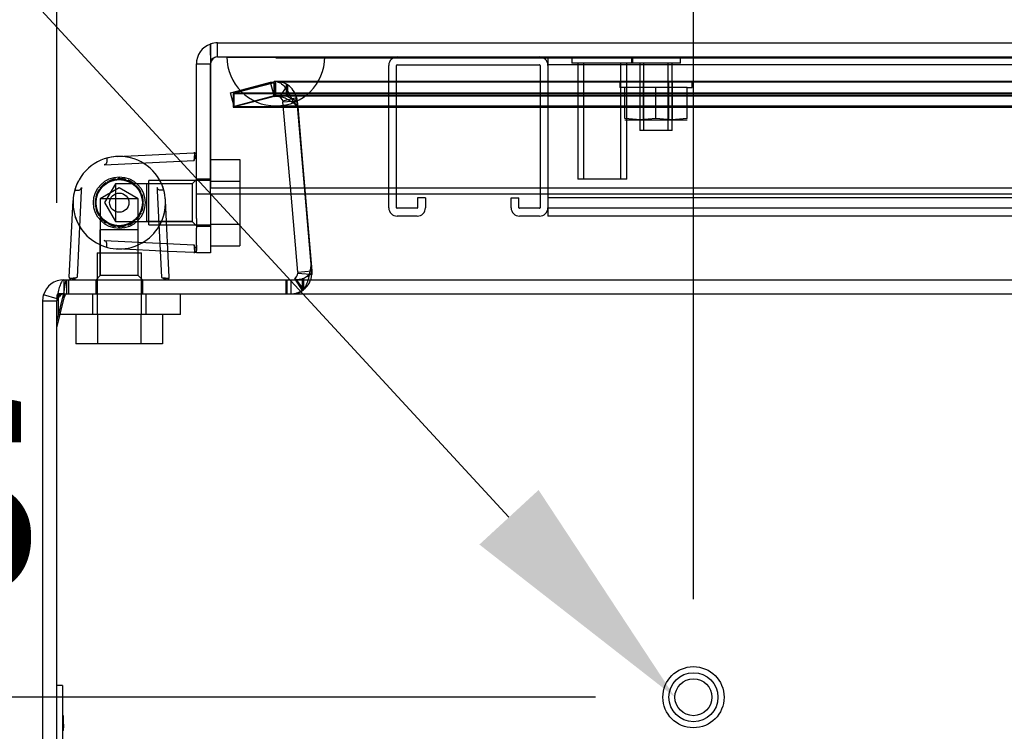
# Model space of a CAD drawing. Header units: inches. Extents: x 1 to 240, y -1 to 159.
# Tile 6 of 33: x 52.03 to 57.06, y 26.54 to 30.18. Entities that reach past the tile are written whole.
import ezdxf
from ezdxf import colors
from ezdxf.entities.mleader import LeaderData, LeaderLine
from ezdxf.enums import TextEntityAlignment as Align
from ezdxf.lldxf.tags import DXFTag
from ezdxf.math import Vec2, Vec3

# ---------------------------------------------------------------- set-up
doc = ezdxf.new("R2010")
doc.units = ezdxf.units.IN
doc.header["$MEASUREMENT"] = 0
for name, color, linetype in [('COM70220', 7, 'Continuous'), ('COM70708-3', 7, 'Continuous'), ('COM70709-12', 7, 'Continuous'), ('COM70710-7', 7, 'Continuous'), ('COM70712-11', 7, 'Continuous'), ('COM70714-1', 7, 'Continuous'), ('COM70714-3', 7, 'Continuous'), ('Default', 7, 'Continuous'), ('HNG86659-1', 7, 'Continuous'), ('HNG86659-2', 7, 'Continuous'), ('LAB86820', 7, 'Continuous'), ('NTS18118', 7, 'Continuous'), ('SCS86661', 7, 'Continuous'), ('STD26063', 7, 'Continuous'), ('STD26258', 7, 'Continuous'), ('WAM30017', 7, 'Continuous')]:
    doc.layers.add(name, color=color, linetype=linetype)
doc.styles.add('SEACAD_Times_New_Roman', font='times.ttf')
tags = doc.linetypes.add('HIDDEN2', pattern=[0.1875, 0.125, -0.0625]).pattern_tags.tags
tags[6:7] = [DXFTag(74, 4), DXFTag(75, 0), DXFTag(340, '0'), DXFTag(46, 0.0), DXFTag(50, 0.0), DXFTag(44, 0.0), DXFTag(45, 0.0)]
tags[4:5] = [DXFTag(74, 4), DXFTag(75, 0), DXFTag(340, '0'), DXFTag(46, 0.0), DXFTag(50, 0.0), DXFTag(44, 0.0), DXFTag(45, 0.0)]
doc.dimstyles.new('HAMMOND_(STH_-_240x160)', dxfattribs={"dimtxt": 1, "dimasz": 1.25, "dimexe": 0.5, "dimexo": 0.5, "dimgap": 0.25, "dimtad": 0, "dimtih": 1, "dimtoh": 1, "dimzin": 0, "dimdsep": 46, "dimtxsty": 'SEACAD_Times_New_Roman', "dimblk1": '_SE_FILLED', "dimblk2": '_SE_FILLED', "dimsah": 1, "dimcen": 0.5, "dimadec": 0, "dimazin": 0, "dimtfac": 0.8, "dimtofl": 0, "dimtmove": 0, "dimatfit": 3, "dimfxl": 1, "dimtolj": 1, "dimtzin": 0, "dimarcsym": 0})

# ---------------------------------------------------------------- blocks, each defined once
blk = doc.blocks.new('SE4')
at = {"layer": 'COM70220', "color": 7, "linetype": 'HIDDEN2'}
for p, q in [((53.0931, 29.9868), (53.5921, 29.9868)), ((53.0931, 29.9858), (53.0931, 29.9868)), ((53.0931, 29.9858), (53.5921, 29.9858)), ((53.3421, 29.9838), (53.0931, 29.9858)), ((53.5911, 29.9858), (53.3421, 29.9838)), ((53.3421, 29.9838), (53.5921, 29.9838)), ((53.5911, 29.9868), (53.5911, 29.9858)), ((53.5921, 29.9868), (86.7111, 29.9868)), ((53.5921, 29.9858), (86.7111, 29.9858)), ((53.5921, 29.9838), (86.7111, 29.9838)), ((53.3421, 29.7378), (53.5921, 29.7378)), ((53.5921, 29.7378), (86.7111, 29.7378))]:
    blk.add_line(p, q, dxfattribs=at)
blk.add_arc((53.3421, 29.9878), 0.25, 180, 0, dxfattribs=at)
at = {"layer": 'COM70708-3', "color": 7, "linetype": 'HIDDEN2'}
for p, q in [((53.1101, 29.8044), (53.3146, 29.8592)), ((53.3146, 29.8592), (53.3426, 29.8629)), ((53.3333, 29.7897), (53.3146, 29.8592)), ((53.3426, 29.7909), (53.3426, 29.8629)), ((53.3628, 29.7847), (53.4033, 29.8442)), ((53.1287, 29.7348), (53.1101, 29.8044)), ((53.3333, 29.7897), (53.1287, 29.7348)), ((53.3333, 29.7897), (53.3426, 29.7909)), ((53.3426, 29.7909), (53.3628, 29.7847)), ((53.3628, 29.7847), (53.3775, 29.7635)), ((53.3775, 29.7635), (53.4475, 29.7806)), ((53.3775, 29.7635), (53.3784, 29.758)), ((53.3784, 29.758), (53.4502, 29.7643)), ((53.4196, 29.2873), (53.3784, 29.758)), ((53.4475, 29.7806), (53.4502, 29.7643)), ((53.4502, 29.7643), (53.5262, 28.8952)), ((53.4381, 28.8555), (53.4771, 28.795)), ((53.5174, 28.8778), (53.5263, 28.8771)), ((53.5257, 28.8951), (53.5262, 28.8952)), ((53.5262, 28.8952), (53.5263, 28.8771)), ((52.2599, 28.8498), (52.2599, 28.7778)), ((52.4229, 28.8498), (52.4229, 28.7778)), ((52.6629, 28.7778), (52.6629, 28.8498)), ((53.3974, 28.8498), (53.3974, 28.7778)), ((53.4186, 28.8498), (53.4186, 28.7778)), ((53.4418, 28.8498), (53.4771, 28.795)), ((53.4456, 28.8498), (53.4834, 28.7993)), ((52.2253, 28.7518), (52.1562, 28.772)), ((53.4834, 28.7993), (53.4771, 28.795))]:
    blk.add_line(p, q, dxfattribs=at)
at = {"layer": 'COM70708-3', "color": 7, "linetype": 'Continuous'}
for p, q in [((53.4545, 28.8889), (53.4196, 29.2873)), ((53.4402, 28.8569), (53.4381, 28.8555)), ((53.4381, 28.8555), (53.4418, 28.8498)), ((53.4402, 28.8569), (53.4456, 28.8498)), ((53.4545, 28.8889), (53.5257, 28.8951)), ((53.4545, 28.8889), (53.4545, 28.8829)), ((53.4545, 28.8829), (53.5174, 28.8778)), ((52.1519, 28.7418), (52.1563, 28.7721)), ((52.2254, 28.7519), (52.1563, 28.7721)), ((52.1519, 28.7418), (52.2239, 28.7418)), ((52.1519, 12.9578), (52.1519, 28.7418))]:
    blk.add_line(p, q, dxfattribs=at)
at = {"layer": 'COM70708-3', "color": 7, "linetype": 'HIDDEN2'}
for centre, radius, start, end in [((53.3424, 29.7542), 0.1086, 55.8948, 89.8951), ((53.3426, 29.7549), 0.108, 13.7843, 55.7899), ((53.4186, 28.8858), 0.108, 306.8348, 355.3824), ((52.2599, 28.7418), 0.036, 90.0001, 145.2667), ((53.4184, 28.8864), 0.1086, 270.0924, 302.6845)]:
    blk.add_arc(centre, radius, start, end, dxfattribs=at)
at = {"layer": 'COM70708-3', "color": 7, "linetype": 'Continuous'}
for centre, radius, start, end in [((53.4186, 28.8858), 0.036, 306.835, 355.3822), ((52.2599, 28.7418), 0.108, 90, 163.689), ((52.2599, 28.7418), 0.036, 145.2667, 163.6889)]:
    blk.add_arc(centre, radius, start, end, dxfattribs=at)
at = {"layer": 'COM70709-12', "color": 7, "linetype": 'HIDDEN2'}
for p, q in [((86.9537, 29.8593), (53.3502, 29.8593)), ((53.336, 29.8556), (53.1239, 29.8007)), ((53.336, 29.786), (53.336, 29.8556)), ((53.1239, 29.8007), (87.1799, 29.8007)), ((53.1239, 29.8007), (53.1239, 29.7311)), ((53.336, 29.786), (53.1239, 29.7311)), ((86.9537, 29.7873), (53.3502, 29.7873)), ((53.456, 29.735), (53.4302, 29.7607)), ((53.4302, 29.7544), (53.4302, 29.7607)), ((53.1239, 29.7311), (87.1799, 29.7311)), ((53.456, 29.7287), (53.4302, 29.7544)), ((53.5216, 28.953), (53.456, 29.735)), ((53.456, 29.735), (53.456, 29.7287)), ((53.5216, 28.9467), (53.456, 29.7287)), ((53.5216, 28.953), (53.5216, 28.9467)), ((53.5231, 28.9269), (53.5231, 28.9332)), ((53.5157, 28.8857), (53.5157, 28.8857)), ((53.5173, 28.8889), (53.5173, 28.8952)), ((52.2757, 28.7778), (52.2757, 28.8498)), ((52.2859, 28.7778), (52.2859, 28.8498)), ((53.3955, 28.7778), (53.3955, 28.8498)), ((52.2239, 28.6354), (52.2618, 28.7874)), ((52.2239, 28.605), (52.2618, 28.757)), ((52.2618, 28.757), (52.2618, 28.7874))]:
    blk.add_line(p, q, dxfattribs=at)
for centre in [(53.3955, 28.9332), (53.3955, 28.9269)]:
    blk.add_ellipse(centre, major_axis=(-0.1276, 0), ratio=0.996195, start_param=2.838142, end_param=3.297963, dxfattribs=at)
for points, knots in [([(53.3502, 29.8593), (53.3533, 29.8593), (53.3564, 29.8587), (53.3674, 29.8549), (53.3753, 29.8487), (53.391, 29.8307), (53.3988, 29.8189), (53.4145, 29.7917), (53.4224, 29.7763), (53.4302, 29.7607)], [0.1504974, 0.1504974, 0.1504974, 0.1504974, 0.25, 0.25, 0.5, 0.5, 0.75, 0.75, 1, 1, 1, 1]), ([(53.336, 29.786), (53.3439, 29.7874), (53.3517, 29.7876), (53.3674, 29.7858), (53.3753, 29.7838), (53.391, 29.7778), (53.3988, 29.7738), (53.4145, 29.7647), (53.4224, 29.7596), (53.4302, 29.7544)], [0, 0, 0, 0, 0.25, 0.25, 0.5, 0.5, 0.75, 0.75, 1, 1, 1, 1]), ([(53.3955, 28.7778), (53.4022, 28.7778), (53.409, 28.7777), (53.4223, 28.7779), (53.4288, 28.778), (53.4417, 28.779), (53.4479, 28.7799), (53.4599, 28.783), (53.4656, 28.7854), (53.4765, 28.7925), (53.4816, 28.7972), (53.4911, 28.8096), (53.4954, 28.8173), (53.5033, 28.8357), (53.5067, 28.8463), (53.5128, 28.8697), (53.5153, 28.8823), (53.5173, 28.8952)], [0, 0, 0, 0, 0.125, 0.125, 0.25, 0.25, 0.375, 0.375, 0.5, 0.5, 0.625, 0.625, 0.75, 0.75, 0.875, 0.875, 1, 1, 1, 1]), ([(53.4203, 28.8498), (53.421, 28.8498), (53.4245, 28.8498), (53.4309, 28.8499), (53.4395, 28.8501), (53.4478, 28.8505), (53.4559, 28.8511), (53.4636, 28.8521), (53.4736, 28.8538), (53.4807, 28.8559), (53.4852, 28.8578)], [0.174992, 0.174992, 0.174992, 0.174992, 0.1885878, 0.2506526, 0.3120425, 0.3726029, 0.4321969, 0.4906952, 0.5479785, 0.6623431, 0.6623431, 0.6623431, 0.6623431]), ([(53.4939, 28.8623), (53.4958, 28.8634), (53.4996, 28.866), (53.5049, 28.8708), (53.5098, 28.8763), (53.514, 28.8824), (53.5162, 28.8868), (53.5173, 28.8889)], [0.7379534, 0.7379534, 0.7379534, 0.7379534, 0.7882141, 0.843718, 0.8974268, 0.9494645, 1, 1, 1, 1]), ([(52.2618, 28.7874), (52.2641, 28.8059), (52.2664, 28.8219), (52.2711, 28.8438), (52.2734, 28.8498), (52.2757, 28.8498)], [0, 0, 0, 0, 0.5, 0.5, 1, 1, 1, 1]), ([(52.2618, 28.757), (52.263, 28.7601), (52.2641, 28.7629), (52.2664, 28.7681), (52.2676, 28.7703), (52.2699, 28.774), (52.2711, 28.7754), (52.2734, 28.7773), (52.2745, 28.7778), (52.2757, 28.7778)], [0, 0, 0, 0, 0.25, 0.25, 0.5, 0.5, 0.75, 0.75, 1, 1, 1, 1])]:
    blk.add_open_spline(points, degree=3, knots=knots, dxfattribs=at)
at = {"layer": 'COM70709-12', "color": 7, "linetype": 'Continuous'}
blk.add_open_spline([(53.3955, 28.8498), (53.3985, 28.8498), (53.4045, 28.8498), (53.4127, 28.8498), (53.418, 28.8498), (53.4203, 28.8498)], degree=3, knots=[0, 0, 0, 0, 0.0630925, 0.1260117, 0.174992, 0.174992, 0.174992, 0.174992], dxfattribs=at)
at = {"layer": 'COM70710-7', "color": 7, "linetype": 'HIDDEN2'}
for p, q in [((53.3333, 29.8592), (53.1287, 29.8044)), ((86.9612, 29.8629), (53.3332, 29.8629)), ((53.3426, 29.8629), (53.3333, 29.8592)), ((53.3333, 29.7897), (53.3333, 29.8592)), ((53.3426, 29.7909), (53.3426, 29.8629)), ((53.3967, 29.786), (53.3967, 29.8483)), ((53.4033, 29.8442), (53.3967, 29.8483)), ((53.4033, 29.7847), (53.4033, 29.8442)), ((53.1287, 29.8044), (87.1751, 29.8044)), ((53.1287, 29.7348), (53.1287, 29.8044)), ((53.3333, 29.7897), (53.1287, 29.7348)), ((53.3967, 29.786), (53.3426, 29.7909)), ((86.9612, 29.7909), (53.3426, 29.7909)), ((53.4033, 29.7847), (53.3967, 29.786)), ((53.4464, 29.7635), (53.4033, 29.7847)), ((53.4464, 29.7635), (53.4464, 29.7806)), ((53.4502, 29.758), (53.4464, 29.7635)), ((53.5262, 28.8952), (53.4502, 29.7643)), ((53.4502, 29.758), (53.4502, 29.7643)), ((53.4914, 29.2873), (53.4502, 29.758)), ((53.1287, 29.7348), (87.1751, 29.7348)), ((53.4769, 28.8555), (53.4769, 28.795)), ((53.4834, 28.8569), (53.4834, 28.7993)), ((53.5246, 28.8771), (53.5254, 28.8859)), ((53.5246, 28.8829), (53.5246, 28.8771)), ((53.5262, 28.8889), (53.5262, 28.8952)), ((52.2599, 28.8498), (52.2599, 28.7778)), ((53.4186, 28.8498), (53.4186, 28.7778)), ((52.2265, 28.7519), (52.2265, 28.7721)), ((52.2599, 28.7778), (88.0439, 28.7778))]:
    blk.add_line(p, q, dxfattribs=at)
at = {"layer": 'COM70710-7', "color": 7, "linetype": 'Continuous'}
for p, q in [((53.5262, 28.8889), (53.4914, 29.2873)), ((53.4769, 28.8555), (53.4834, 28.8569)), ((53.5246, 28.8829), (53.5262, 28.8889)), ((53.5254, 28.8859), (53.5254, 28.8858)), ((52.2599, 28.8498), (88.0439, 28.8498)), ((52.2265, 28.7721), (52.2239, 28.7418)), ((52.2239, 12.9218), (52.2239, 28.7418))]:
    blk.add_line(p, q, dxfattribs=at)
blk.add_arc((53.3833, 29.0619), 0.2281, 296.0218, 308.2777, dxfattribs=at)
blk.add_open_spline([(52.2599, 28.8498), (52.2571, 28.8498), (52.2543, 28.8479), (52.2488, 28.8406), (52.246, 28.8351), (52.2404, 28.8212), (52.2376, 28.8128), (52.232, 28.7938), (52.2292, 28.7832), (52.2265, 28.7721)], degree=3, knots=[0, 0, 0, 0, 0.25, 0.25, 0.5, 0.5, 0.75, 0.75, 1, 1, 1, 1], dxfattribs=at)
at = {"layer": 'COM70710-7', "color": 7, "linetype": 'HIDDEN2'}
blk.add_open_spline([(52.2599, 28.7778), (52.2571, 28.7778), (52.2543, 28.7771), (52.2488, 28.7747), (52.246, 28.7729), (52.2404, 28.7683), (52.2376, 28.7654), (52.232, 28.7591), (52.2292, 28.7556), (52.2265, 28.7519)], degree=3, knots=[0, 0, 0, 0, 0.25, 0.25, 0.5, 0.5, 0.75, 0.75, 1, 1, 1, 1], dxfattribs=at)
at = {"layer": 'COM70712-11', "color": 7, "linetype": 'Continuous'}
for p, q in [((53.0446, 30.0598), (87.2586, 30.0598)), ((53.0086, 30.0536), (53.0086, 30.0536)), ((53.0086, 30.0536), (53.0086, 29.9534)), ((53.0086, 30.0536), (53.0086, 29.9518)), ((53.0087, 29.9974), (53.0087, 30.0547)), ((53.0087, 29.9974), (53.0087, 29.3177)), ((52.9366, 29.9518), (53.0086, 29.9518)), ((52.9366, 29.2873), (52.9366, 29.9518)), ((53.0086, 29.2873), (53.0086, 29.9518)), ((53.0087, 29.2873), (53.0087, 29.3177)), ((87.2945, 29.3177), (53.0087, 29.3177)), ((53.0086, 29.2873), (52.9366, 29.2873)), ((52.9366, 29.1623), (52.9366, 29.2873)), ((53.0086, 29.2873), (53.0086, 29.1623)), ((87.2945, 29.2873), (53.0087, 29.2873)), ((52.9366, 29.1623), (52.9366, 29.1128)), ((53.0086, 29.1623), (53.0086, 29.1128)), ((52.9366, 29.0298), (52.9366, 29.1128)), ((53.0086, 29.1128), (53.0086, 28.9878)), ((52.9366, 28.9878), (52.9366, 28.9993)), ((53.0086, 28.9878), (52.9366, 28.9878))]:
    blk.add_line(p, q, dxfattribs=at)
at = {"layer": 'COM70712-11', "color": 7, "linetype": 'HIDDEN2'}
for p, q in [((53.0446, 29.9878), (53.0446, 30.0598)), ((53.0446, 29.9878), (87.2586, 29.9878)), ((53.0086, 29.3635), (52.9366, 29.3635)), ((52.9366, 29.1235), (53.0086, 29.1235))]:
    blk.add_line(p, q, dxfattribs=at)
at = {"layer": 'COM70712-11', "color": 7, "linetype": 'Continuous'}
for radius, start, end in [(0.108, 90, 109.4491), (0.108, 109.4712, 180), (0.036, 177.3202, 180)]:
    blk.add_arc((53.0446, 29.9518), radius, start, end, dxfattribs=at)
at = {"layer": 'COM70712-11', "color": 7, "linetype": 'HIDDEN2'}
blk.add_arc((53.0446, 29.9518), 0.036, 90, 177.3202, dxfattribs=at)
at = {"layer": 'COM70712-11', "color": 7, "linetype": 'Continuous'}
blk.add_ellipse((53.0446, 29.9518), major_axis=(-0.1189, 0), ratio=0.908294, start_param=4.712389, end_param=5.019287, dxfattribs=at)
at = {"layer": 'COM70712-11', "color": 7, "linetype": 'HIDDEN2'}
blk.add_ellipse((53.0446, 29.9518), major_axis=(-0.0396, 0), ratio=0.908294, start_param=4.712389, end_param=5.846853, dxfattribs=at)
at = {"layer": 'COM70714-1', "color": 7, "linetype": 'HIDDEN2'}
for p, q in [((54.7311, 29.9878), (54.7311, 29.9448)), ((84.2936, 29.9478), (54.7311, 29.9478)), ((54.7311, 29.9448), (54.7311, 29.2178)), ((84.2936, 29.2688), (54.7311, 29.2688)), ((54.7311, 29.2178), (54.7311, 29.1748)), ((84.2936, 29.2148), (54.7311, 29.2148)), ((84.2936, 29.1748), (54.7311, 29.1748))]:
    blk.add_line(p, q, dxfattribs=at)
at = {"layer": 'COM70714-3', "color": 7, "linetype": 'HIDDEN2'}
for p, q in [((53.9181, 29.2178), (53.9181, 29.9448)), ((53.9581, 29.2178), (53.9581, 29.9448)), ((53.9611, 29.9478), (54.6881, 29.9478)), ((54.6911, 29.9448), (54.6911, 29.2178)), ((54.7311, 29.9448), (54.7311, 29.2178)), ((54.0661, 29.2688), (54.0661, 29.2178)), ((54.1061, 29.2688), (54.0661, 29.2688)), ((54.1061, 29.2688), (54.1061, 29.2178)), ((54.5431, 29.2178), (54.5431, 29.2688)), ((54.5431, 29.2688), (54.5831, 29.2688)), ((54.5831, 29.2178), (54.5831, 29.2688)), ((54.0631, 29.2148), (53.9611, 29.2148)), ((54.6881, 29.2148), (54.5861, 29.2148)), ((54.0631, 29.1748), (53.9611, 29.1748)), ((54.6881, 29.1748), (54.5861, 29.1748))]:
    blk.add_line(p, q, dxfattribs=at)
for centre, radius, start, end in [((53.9611, 29.9448), 0.043, 90, 180), ((54.6881, 29.9448), 0.043, 0, 90), ((53.9611, 29.9448), 0.003, 90, 180), ((54.6881, 29.9448), 0.003, 0, 90), ((53.9611, 29.2178), 0.043, 180, 270), ((53.9611, 29.2178), 0.003, 180, 270), ((54.0631, 29.2178), 0.003, 270, 0), ((54.0631, 29.2178), 0.043, 270, 0), ((54.5861, 29.2178), 0.043, 180, 270), ((54.5861, 29.2178), 0.003, 180, 270), ((54.6881, 29.2178), 0.003, 270, 0), ((54.6881, 29.2178), 0.043, 270, 0)]:
    blk.add_arc(centre, radius, start, end, dxfattribs=at)
at = {"layer": 'HNG86659-1', "color": 7, "linetype": 'HIDDEN2'}
for p, q in [((52.4662, 29.4368), (52.9257, 29.4594)), ((52.9366, 29.3616), (52.9153, 29.3403)), ((52.5429, 29.319), (52.4461, 29.2631)), ((52.5233, 29.3403), (52.4674, 29.2435)), ((52.5233, 29.3403), (52.5233, 29.1467)), ((52.614, 29.3403), (52.5233, 29.3403)), ((52.6397, 29.2631), (52.5429, 29.319)), ((52.6824, 29.3403), (52.614, 29.3403)), ((52.9153, 29.3403), (52.6824, 29.3403)), ((52.9153, 29.3403), (52.6824, 29.3403)), ((52.6824, 29.3403), (52.6824, 29.1467)), ((52.9153, 29.3403), (52.9153, 29.1467)), ((52.6397, 29.2631), (52.4461, 29.2631)), ((52.4461, 29.2631), (52.4461, 29.104)), ((52.6397, 29.104), (52.6397, 29.2631)), ((52.4674, 29.2435), (52.5233, 29.1467)), ((52.4461, 29.104), (52.4461, 28.8711)), ((52.4461, 28.8711), (52.4461, 29.104)), ((52.6397, 29.104), (52.4461, 29.104)), ((52.5233, 29.1467), (52.6145, 29.1467)), ((52.6145, 29.1467), (52.6824, 29.1467)), ((52.6397, 28.8711), (52.6397, 29.104)), ((52.6397, 28.8711), (52.6397, 29.104)), ((52.6824, 29.1467), (52.9153, 29.1467)), ((52.9153, 29.1467), (52.6824, 29.1467)), ((52.9153, 29.1467), (52.9366, 29.1254)), ((52.4662, 29.0502), (52.9257, 29.0275)), ((52.7917, 28.9947), (52.5313, 29.0075)), ((52.327, 28.8616), (52.3264, 28.8612)), ((52.4461, 28.8711), (52.4248, 28.8498)), ((52.6397, 28.8711), (52.4461, 28.8711)), ((52.661, 28.8498), (52.6397, 28.8711)), ((52.7588, 28.8616), (52.7594, 28.8612))]:
    blk.add_line(p, q, dxfattribs=at)
at = {"layer": 'HNG86659-1', "color": 7, "linetype": 'Continuous'}
for p, q in [((52.5313, 29.4794), (52.9242, 29.4988)), ((52.9248, 29.4594), (52.9251, 29.46)), ((52.3488, 29.3034), (52.3271, 28.863)), ((52.3496, 29.3202), (52.3488, 29.3034)), ((52.7362, 29.3202), (52.737, 29.3034)), ((52.737, 29.3034), (52.7587, 28.863)), ((52.2876, 28.8622), (52.307, 29.2551)), ((52.7982, 28.8622), (52.7788, 29.2551)), ((52.9248, 29.0276), (52.9251, 29.0269)), ((52.9366, 29.0269), (52.9366, 29.0298)), ((52.9366, 29.0269), (52.9366, 29)), ((52.9242, 28.9882), (52.7917, 28.9947)), ((52.3271, 28.863), (52.327, 28.8607)), ((52.7587, 28.863), (52.7589, 28.8607))]:
    blk.add_line(p, q, dxfattribs=at)
at = {"layer": 'HNG86659-1', "color": 7, "linetype": 'HIDDEN2'}
for radius in [0.1319, 0.1319, 0.1201]:
    blk.add_circle((52.5429, 29.2435), radius, dxfattribs=at)
at = {"layer": 'HNG86659-1', "color": 7, "linetype": 'Continuous'}
for centre, radius, start, end in [((52.5429, 29.2435), 0.2362, 90, 164.5311), ((52.5429, 29.2435), 0.2362, 90, 103.6388), ((52.5429, 29.2435), 0.2362, 15.4689, 90), ((52.9248, 29.487), 0.0118, 74.6409, 92.8176), ((52.7271, 29.4937), 0.2008, 350.3404, 1.3274), ((52.9248, 29.487), 0.0118, 0, 74.6377), ((52.5429, 29.2435), 0.2362, 164.5311, 177.1792), ((52.5429, 29.2435), 0.2362, 2.8208, 15.4689), ((52.727, 28.9932), 0.201, 358.6775, 9.6547), ((52.9248, 29), 0.0118, 267.1824, 285.3591), ((52.9248, 29), 0.0118, 285.3623, 0), ((52.2994, 28.8616), 0.0118, 177.1792, 198.6889), ((52.2994, 28.8616), 0.0118, 198.6889, 270), ((52.3094, 29.0287), 0.1722, 262.9472, 272.0517), ((52.7765, 29.0287), 0.1722, 267.9483, 277.0528), ((52.7864, 28.8616), 0.0118, 270, 341.3111), ((52.7864, 28.8616), 0.0118, 341.3111, 2.8208)]:
    blk.add_arc(centre, radius, start, end, dxfattribs=at)
at = {"layer": 'HNG86659-1', "color": 7, "linetype": 'HIDDEN2'}
for centre, radius, start, end in [((52.7577, 29.477), 0.1722, 357.9483, 7.0528), ((52.5429, 29.2435), 0.2362, 54.6194, 59.2635), ((52.5429, 29.2435), 0.2362, 10.2232, 31.5301), ((52.5429, 29.2435), 0.2362, 152.3861, 210.7365), ((52.5429, 29.2435), 0.2362, 177.1792, 210.7365), ((52.5429, 29.2435), 0.2362, 329.2631, 8.9356), ((52.5429, 29.2435), 0.2362, 329.2635, 2.8208), ((52.5429, 29.2435), 0.2362, 210.7365, 329.2635), ((52.7577, 29.0099), 0.1722, 352.9472, 2.0517), ((52.2927, 29.0592), 0.2008, 268.6726, 279.6596), ((52.7932, 29.0594), 0.201, 260.3453, 271.3225)]:
    blk.add_arc(centre, radius, start, end, dxfattribs=at)
for points, knots in [([(52.4799, 29.4711), (52.4796, 29.4691), (52.4795, 29.4665), (52.4793, 29.4607), (52.4792, 29.4574), (52.4788, 29.452), (52.4787, 29.4502), (52.4778, 29.4465), (52.4772, 29.4446), (52.4748, 29.4414), (52.4732, 29.4402), (52.4698, 29.4382), (52.468, 29.4375), (52.4662, 29.4368)], [0, 0, 0, 0, 0.25, 0.25, 0.5, 0.5, 0.625, 0.625, 0.75, 0.75, 0.875, 0.875, 1, 1, 1, 1]), ([(52.9257, 29.4594), (52.9256, 29.4615), (52.9264, 29.4635), (52.928, 29.4672), (52.9289, 29.469), (52.9298, 29.4708)], [0, 0, 0, 0, 0.5, 0.5, 1, 1, 1, 1]), ([(52.9298, 29.4708), (52.9318, 29.4707), (52.9336, 29.4705), (52.936, 29.4699), (52.9366, 29.4695), (52.9366, 29.4692)], [0, 0, 0, 0, 0.5, 0.5, 1, 1, 1, 1]), ([(52.4799, 29.0158), (52.4796, 29.0178), (52.4795, 29.0204), (52.4793, 29.0262), (52.4792, 29.0296), (52.4788, 29.0349), (52.4787, 29.0367), (52.4778, 29.0405), (52.4772, 29.0424), (52.4748, 29.0455), (52.4732, 29.0467), (52.4698, 29.0487), (52.468, 29.0495), (52.4662, 29.0502)], [0, 0, 0, 0, 0.25, 0.25, 0.5, 0.5, 0.625, 0.625, 0.75, 0.75, 0.875, 0.875, 1, 1, 1, 1]), ([(52.9257, 29.0275), (52.9256, 29.0254), (52.9264, 29.0235), (52.928, 29.0197), (52.9289, 29.0179), (52.9298, 29.0161)], [0, 0, 0, 0, 0.5, 0.5, 1, 1, 1, 1]), ([(52.9298, 29.0161), (52.9318, 29.0162), (52.9336, 29.0164), (52.936, 29.017), (52.9366, 29.0174), (52.9366, 29.0178)], [0, 0, 0, 0, 0.5, 0.5, 1, 1, 1, 1])]:
    blk.add_open_spline(points, degree=3, knots=knots, dxfattribs=at)
at = {"layer": 'HNG86659-1', "color": 7, "linetype": 'Continuous'}
for points, knots in [([(52.3152, 29.3065), (52.3173, 29.3067), (52.3198, 29.3069), (52.3257, 29.3071), (52.329, 29.3071), (52.3343, 29.3075), (52.3362, 29.3077), (52.3399, 29.3085), (52.3418, 29.3092), (52.345, 29.3116), (52.3462, 29.3132), (52.3481, 29.3166), (52.3489, 29.3184), (52.3496, 29.3202)], [0, 0, 0, 0, 0.25, 0.25, 0.5, 0.5, 0.625, 0.625, 0.75, 0.75, 0.875, 0.875, 1, 1, 1, 1]), ([(52.7706, 29.3065), (52.7685, 29.3067), (52.766, 29.3069), (52.7601, 29.3071), (52.7568, 29.3071), (52.7515, 29.3075), (52.7496, 29.3077), (52.7459, 29.3085), (52.744, 29.3092), (52.7408, 29.3116), (52.7396, 29.3132), (52.7377, 29.3166), (52.7369, 29.3184), (52.7362, 29.3202)], [0, 0, 0, 0, 0.25, 0.25, 0.5, 0.5, 0.625, 0.625, 0.75, 0.75, 0.875, 0.875, 1, 1, 1, 1]), ([(52.327, 28.8607), (52.3249, 28.8607), (52.3229, 28.86), (52.3191, 28.8584), (52.3173, 28.8575), (52.3155, 28.8566)], [0, 0, 0, 0, 0.5, 0.5, 1, 1, 1, 1]), ([(52.3155, 28.8566), (52.3157, 28.8546), (52.3159, 28.8528), (52.3165, 28.8504), (52.3168, 28.8498), (52.3172, 28.8498)], [0, 0, 0, 0, 0.5, 0.5, 1, 1, 1, 1]), ([(52.7589, 28.8607), (52.761, 28.8607), (52.7629, 28.86), (52.7667, 28.8584), (52.7685, 28.8575), (52.7703, 28.8566)], [0, 0, 0, 0, 0.5, 0.5, 1, 1, 1, 1]), ([(52.7703, 28.8566), (52.7701, 28.8546), (52.7699, 28.8528), (52.7693, 28.8504), (52.769, 28.8498), (52.7686, 28.8498)], [0, 0, 0, 0, 0.5, 0.5, 1, 1, 1, 1])]:
    blk.add_open_spline(points, degree=3, knots=knots, dxfattribs=at)
at = {"layer": 'HNG86659-2', "color": 7, "linetype": 'HIDDEN2'}
for p, q in [((52.4835, 29.3455), (52.4877, 29.3534)), ((52.522, 29.3647), (52.5301, 29.3609)), ((52.5301, 29.3609), (52.5372, 29.3664)), ((52.5732, 29.3627), (52.579, 29.3559)), ((52.579, 29.3559), (52.5877, 29.358)), ((52.4388, 29.309), (52.4471, 29.3125)), ((52.4471, 29.3125), (52.4477, 29.3214)), ((52.4745, 29.3457), (52.4835, 29.3455)), ((52.6191, 29.3401), (52.6217, 29.3315)), ((52.6217, 29.3315), (52.6305, 29.3299)), ((52.4212, 29.2615), (52.4272, 29.2678)), ((52.4272, 29.2678), (52.4242, 29.2759)), ((52.6518, 29.3007), (52.6507, 29.2918)), ((52.6507, 29.2918), (52.6581, 29.2867)), ((52.4274, 29.2189), (52.4212, 29.2254)), ((52.4244, 29.2104), (52.4274, 29.2189)), ((52.6657, 29.2514), (52.661, 29.2437)), ((52.661, 29.2437), (52.6657, 29.2361)), ((52.4474, 29.174), (52.4391, 29.1774)), ((52.4481, 29.1651), (52.4474, 29.174)), ((52.6221, 29.1558), (52.6196, 29.1472)), ((52.6309, 29.1575), (52.6221, 29.1558)), ((52.6583, 29.2007), (52.6509, 29.1956)), ((52.6509, 29.1956), (52.6521, 29.1868)), ((52.4839, 29.1411), (52.475, 29.1409)), ((52.4882, 29.1333), (52.4839, 29.1411)), ((52.5307, 29.126), (52.5226, 29.1221)), ((52.5378, 29.1205), (52.5307, 29.126)), ((52.5796, 29.1312), (52.5737, 29.1244)), ((52.5883, 29.1291), (52.5796, 29.1312))]:
    blk.add_line(p, q, dxfattribs=at)
for radius in [0.1181, 0.0492]:
    blk.add_circle((52.5429, 29.2435), radius, dxfattribs=at)
for start, end in [(99.7681, 116.6604), (75.7503, 92.6426), (51.7324, 68.6247), (147.8038, 164.6962), (123.786, 140.6783), (27.7145, 44.6069), (171.5538, 188.4462), (3.6967, 20.589), (195.5717, 212.464), (339.6788, 356.5712), (219.5896, 236.4819), (315.661, 332.5533), (243.6074, 260.4997), (267.6253, 284.5176), (291.6431, 308.5354)]:
    blk.add_arc((52.5429, 29.2435), 0.123, start, end, dxfattribs=at)
at = {"layer": 'LAB86820', "color": 7, "linetype": 'HIDDEN2'}
for p, q in [((52.2539, 26.7778), (52.2239, 26.7778)), ((52.2539, 26.7778), (52.2539, 23.5278)), ((52.2589, 26.5481), (52.2589, 26.6249)), ((52.2589, 26.6131), (52.2589, 26.6126)), ((52.2589, 26.5595), (52.2539, 26.5595)), ((52.2589, 26.5481), (52.2539, 26.5481)), ((52.2589, 26.5796), (52.2589, 26.5608))]:
    blk.add_line(p, q, dxfattribs=at)
at = {"layer": 'NTS18118', "color": 7, "linetype": 'HIDDEN2'}
for p, q in [((55.0986, 29.8628), (55.4666, 29.8628)), ((55.0986, 29.8628), (55.0986, 29.8318)), ((55.2006, 29.8628), (55.2006, 29.6668)), ((55.2175, 29.8628), (55.2175, 29.6668)), ((55.3477, 29.6668), (55.3477, 29.8628)), ((55.3646, 29.8628), (55.3646, 29.6668)), ((55.4666, 29.8318), (55.4666, 29.8628)), ((55.1233, 29.8318), (55.0986, 29.8318)), ((55.1233, 29.6734), (55.1233, 29.8318)), ((55.2826, 29.8318), (55.1233, 29.8318)), ((55.2826, 29.6734), (55.2826, 29.8318)), ((55.442, 29.8318), (55.2826, 29.8318)), ((55.442, 29.6734), (55.442, 29.8318)), ((55.442, 29.8318), (55.4666, 29.8318)), ((55.2029, 29.6668), (55.1233, 29.6734)), ((55.1233, 29.6668), (55.2029, 29.6668)), ((55.2826, 29.6734), (55.2029, 29.6668)), ((55.2029, 29.6668), (55.3623, 29.6668)), ((55.3623, 29.6668), (55.2826, 29.6734)), ((55.442, 29.6734), (55.3623, 29.6668)), ((55.3623, 29.6668), (55.442, 29.6668))]:
    blk.add_line(p, q, dxfattribs=at)
at = {"layer": 'SCS86661', "color": 7, "linetype": 'Continuous'}
for p, q in [((53.0086, 29.4646), (53.0087, 29.4646)), ((53.0086, 29.354), (53.0087, 29.354)), ((53.1586, 29.2873), (53.1586, 29.1329)), ((53.0086, 29.1329), (53.1586, 29.1329)), ((53.1586, 29.1329), (53.1586, 29.0223)), ((53.0086, 29.0223), (53.1586, 29.0223))]:
    blk.add_line(p, q, dxfattribs=at)
at = {"layer": 'SCS86661', "color": 7, "linetype": 'HIDDEN2'}
for p, q in [((53.0087, 29.4646), (53.1586, 29.4646)), ((53.1586, 29.4646), (53.1586, 29.354)), ((52.6936, 29.1305), (52.6936, 29.3565)), ((53.0086, 29.3565), (52.6936, 29.3565)), ((53.0087, 29.354), (53.1586, 29.354)), ((53.1586, 29.354), (53.1586, 29.2873)), ((52.6936, 29.1305), (53.0086, 29.1305)), ((52.4299, 28.9877), (52.6559, 28.9877)), ((52.4299, 28.9877), (52.4299, 28.6728)), ((52.6559, 28.6728), (52.6559, 28.9877)), ((52.3218, 28.6728), (52.3218, 28.5228)), ((52.4323, 28.6728), (52.4323, 28.5228)), ((52.6535, 28.6728), (52.6535, 28.5228)), ((52.764, 28.6728), (52.764, 28.5228)), ((52.4323, 28.5228), (52.3218, 28.5228)), ((52.6535, 28.5228), (52.4323, 28.5228)), ((52.764, 28.5228), (52.6535, 28.5228))]:
    blk.add_line(p, q, dxfattribs=at)
at = {"layer": 'STD26063', "color": 7, "linetype": 'HIDDEN2'}
for p, q in [((55.1576, 29.9878), (55.1576, 29.9565)), ((55.4076, 29.9565), (55.1649, 29.9565)), ((55.2006, 29.9565), (55.2006, 29.6128)), ((55.2198, 29.6128), (55.2198, 29.9565)), ((55.3455, 29.6128), (55.3455, 29.9565)), ((55.3646, 29.6128), (55.3646, 29.9565)), ((55.4076, 29.9565), (55.4076, 29.9878)), ((55.3646, 29.6128), (55.2006, 29.6128))]:
    blk.add_line(p, q, dxfattribs=at)
at = {"layer": 'STD26258', "color": 7, "linetype": 'HIDDEN2'}
for p, q in [((54.8524, 29.9878), (54.8524, 29.9565)), ((55.1649, 29.9565), (54.8524, 29.9565)), ((54.8836, 29.9565), (54.8836, 29.3628)), ((54.9143, 29.3628), (54.9143, 29.9565)), ((55.103, 29.3628), (55.103, 29.9565)), ((55.1336, 29.3628), (55.1336, 29.9565)), ((55.1649, 29.9565), (55.1649, 29.9878)), ((55.1336, 29.3628), (54.8836, 29.3628))]:
    blk.add_line(p, q, dxfattribs=at)
for radius in [0.1562, 0.125, 0.0944]:
    blk.add_circle((55.4739, 26.7178), radius, dxfattribs=at)
at = {"layer": 'WAM30017', "color": 7, "linetype": 'HIDDEN2'}
for p, q in [((52.2594, 28.7778), (52.2304, 28.7778)), ((52.2304, 28.7778), (52.2304, 28.6728)), ((52.4054, 28.7778), (52.4054, 28.6728)), ((52.6804, 28.6728), (52.6804, 28.7778)), ((52.8554, 28.6728), (52.8554, 28.7778)), ((52.8554, 28.6728), (52.2304, 28.6728))]:
    blk.add_line(p, q, dxfattribs=at)
blk = doc.blocks.new('DMBLK288')
at = {"layer": 'Default', "linetype": 'Continuous', "transparency": 16777216}
for points in [[(54.1866, 38.9223), (52.9366, 38.7139), (54.1866, 38.5056)], [(86.1166, 38.9223), (86.1166, 38.5056), (87.3666, 38.7139)]]:
    blk.add_hatch(color=7, dxfattribs=at).paths.add_polyline_path(points)
at = {"layer": 'Default', "color": 7, "linetype": 'Continuous', "transparency": 16777216}
for p, q in [((52.9366, 30.4518), (52.9366, 39.2139)), ((87.3666, 30.4518), (87.3666, 39.2139)), ((67.7045, 38.7139), (52.9366, 38.7139)), ((87.3666, 38.7139), (72.5988, 38.7139))]:
    blk.add_line(p, q, dxfattribs=at)
at = {"layer": 'Default', "color": 7, "linetype": 'Continuous', "transparency": 16777216, "style": 'SEACAD_Times_New_Roman'}
for s, p in [('34.43', (68.4454, 39.2139)), ('DOOR', (68.0545, 37.7139))]:
    blk.add_text(s, height=1, dxfattribs=at).set_placement(p, align=Align.TOP_LEFT)
blk = doc.blocks.new('_SE_FILLED')
at = {"color": 0}
blk.add_line((0, 0), (-1, 0), dxfattribs=at)
blk.add_solid([(0, 0), (-1, -0.1665), (-1, 0.1665), (0, 0)], dxfattribs=at)
blk = doc.blocks.new('DMBLK295')
at = {"layer": 'Default', "linetype": 'Continuous', "transparency": 16777216}
for points in [[(49.4035, 30.0278), (49.6119, 28.7778), (49.8202, 30.0278)], [(49.4035, 25.4678), (49.8202, 25.4678), (49.6119, 26.7178)]]:
    blk.add_hatch(color=7, dxfattribs=at).paths.add_polyline_path(points)
at = {"layer": 'Default', "color": 7, "linetype": 'Continuous', "transparency": 16777216}
for p, q in [((49.6119, 31.2778), (49.6119, 28.7778)), ((51.7599, 28.7778), (49.1119, 28.7778)), ((54.9739, 26.7178), (49.1119, 26.7178)), ((49.6119, 26.7178), (49.6119, 24.2178))]:
    blk.add_line(p, q, dxfattribs=at)
at = {"layer": 'Default', "color": 7, "linetype": 'Continuous', "transparency": 16777216, "style": 'SEACAD_Times_New_Roman'}
for s, p in [('I/S', (50.424, 28.2478)), ('2.06', (47.0699, 28.2478))]:
    blk.add_text(s, height=1, dxfattribs=at).set_placement(p, align=Align.TOP_LEFT)
blk = doc.blocks.new('DMBLK296')
at = {"layer": 'Default', "linetype": 'Continuous', "transparency": 16777216}
for points in [[(53.4739, 33.9719), (52.2239, 33.7636), (53.4739, 33.5553)], [(54.2239, 33.9719), (54.2239, 33.5553), (55.4739, 33.7636)]]:
    blk.add_hatch(color=7, dxfattribs=at).paths.add_polyline_path(points)
at = {"layer": 'Default', "color": 7, "linetype": 'Continuous', "transparency": 16777216}
for p, q in [((52.2239, 29.2418), (52.2239, 34.2636)), ((55.4739, 27.2178), (55.4739, 34.2636)), ((52.2239, 33.7636), (56.0778, 33.7636)), ((56.0778, 33.7636), (56.5778, 33.7636))]:
    blk.add_line(p, q, dxfattribs=at)
at = {"layer": 'Default', "color": 7, "linetype": 'Continuous', "transparency": 16777216, "style": 'SEACAD_Times_New_Roman'}
for s, p in [('I/S', (60.2818, 34.2636)), ('3.25', (56.9278, 34.2636))]:
    blk.add_text(s, height=1, dxfattribs=at).set_placement(p, align=Align.TOP_LEFT)

msp = doc.modelspace()

# ---------------------------------------------------------------- block references
at = {"layer": 'Default'}
msp.add_blockref('SE4', (0, 0), dxfattribs=at)

# ---------------------------------------------------------------- dimensions: what is measured, and where the dimension line sits
at = {"layer": 'Default', "color": 7, "linetype": 'Continuous'}
dim = msp.add_linear_dim(base=(52.9366, 38.7139), p1=(87.3666, 29.9518), p2=(52.9366, 29.9518), text='\\A1;<>\\PDOOR', dimstyle='HAMMOND_(STH_-_240x160)', dxfattribs=at)
dim.commit()
dim.dimension.update_dxf_attribs({"geometry": 'DMBLK288', "text_midpoint": (70.1516, 38.7139), "dimtype": 160})
dim = msp.add_linear_dim(base=(55.4739, 33.7636), p1=(52.2239, 28.7418), p2=(55.4739, 26.7178), text='\\A1;<> I/S', dimstyle='HAMMOND_(STH_-_240x160)', override={"dimtmove": 1}, dxfattribs=at)
dim.commit()
dim.dimension.update_dxf_attribs({"geometry": 'DMBLK296', "text_midpoint": (56.5778, 33.7636), "dimtype": 160})
dim = msp.add_linear_dim(base=(49.6119, 26.7178), p1=(52.2599, 28.7778), p2=(55.4739, 26.7178), angle=90, text='\\A1;<> I/S', dimstyle='HAMMOND_(STH_-_240x160)', dxfattribs=at)
dim.commit()
dim.dimension.update_dxf_attribs({"geometry": 'DMBLK295', "text_midpoint": (49.6119, 27.7478), "dimtype": 160})

# ---------------------------------------------------------------- leaders
ml = msp.add_multileader_mtext('Standard', dxfattribs=at)
ml.set_content('{\\pxsm0.9;\\fTimes New Roman|b0||i0||c0|p34;\\W1.;GROUND STUD\\PBODY\\P}', color=7)
ml.set_leader_properties()
ml.build(insert=Vec2(0, 0))
ml.multileader.update_dxf_attribs({"dogleg_length": 0, "arrow_head_size": 1.25})
ctx = ml.context
ctx.base_point, ctx.char_height, ctx.arrow_head_size, ctx.landing_gap_size = Vec3(37.7241, 33.6558), 1, 1.25, 0.35
ctx.text_align_type = 1
notes = []
notes.append((ctx, [(0, (1, 1, 0), (48.6046, 34.0658), (-1, 0), 0, [(0, [(55.3796, 26.7178)], 0, [])])]))
ctx.mtext.insert, ctx.mtext.alignment = Vec3(43.0343, 34.5768), 2
for ctx, leaders in notes:
    for number, flags, end, landing, length, lines in leaders:
        leader = LeaderData()
        leader.index, (leader.has_last_leader_line, leader.has_dogleg_vector, leader.attachment_direction) = number, flags
        leader.last_leader_point, leader.dogleg_vector, leader.dogleg_length = Vec3(end), Vec3(landing), length
        for number, points, colour, breaks in lines:
            line = LeaderLine()
            line.index, line.vertices, line.color, line.breaks = number, Vec3.list(points), colors.encode_raw_color(colour), breaks
            leader.lines.append(line)
        ctx.leaders.append(leader)

doc.saveas('drawing.dxf')
